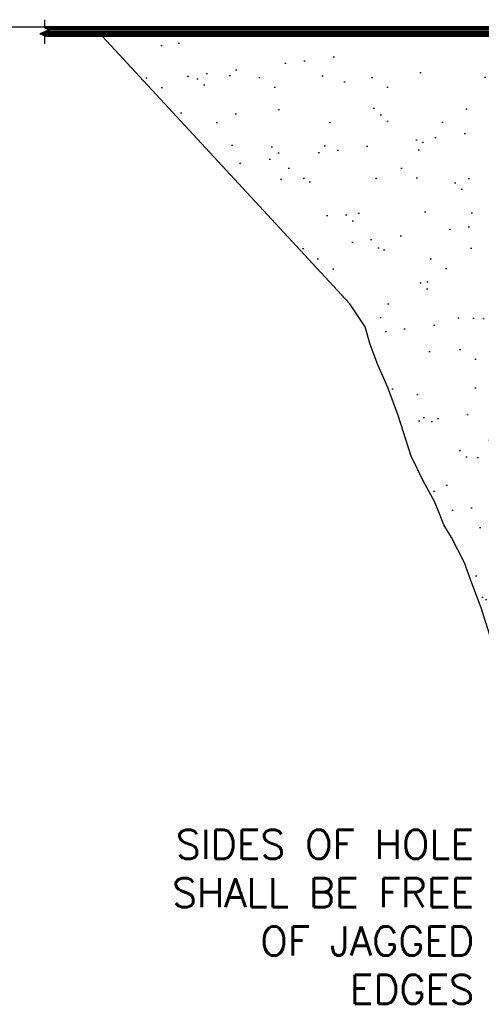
# Model space of a CAD drawing. Extents: x 1081 to 2220, y 0 to 2796.
# Tile 3 of 161: x 1256 to 1352, y 782 to 986. Entities that reach past the tile are written whole.
import ezdxf

# ---------------------------------------------------------------- set-up
doc = ezdxf.new("R2010")
doc.units = 0
doc.header["$MEASUREMENT"] = 0
for name, color, linetype in [('FREEZE-LINES', 8, 'CONTINUOUS'), ('PEAGRAVEL-HATCH', 3, 'CONTINUOUS'), ('TANK-HOLE', 5, 'CONTINUOUS'), ('TANK-SLAB', 6, 'CONTINUOUS'), ('TEXT', 3, 'CONTINUOUS')]:
    doc.layers.add(name, color=color, linetype=linetype)
doc.styles.add('SIMPLEX', font='simplex')

msp = doc.modelspace()

# ---------------------------------------------------------------- hatches: boundary and pattern name
at = {"layer": 'PEAGRAVEL-HATCH'}
h = msp.add_hatch(dxfattribs=at)
h.set_pattern_fill('AR-SAND', color=256, scale=7.5)
h.set_pattern_definition([(37.5, (4453.442, -279.832), (-0.47245, 14.45118), [0, -11.4, 0, -12.75, 0, -12.1875]), (7.5, (4453.442, -279.832), (13.27333, 21.1661), [0, -6.15, 0, -10.275, 0, -3.9375]), (327.5, (4444.217, -279.832), (23.356064, 0.042443), [0, -3.75, 0, -13.5, 0, -17.625]), (317.5, (4444.217, -279.832), (22.54595, 6.58257), [0, -1.875, 0, -8.85, 0, -10.125])])
edge = h.paths.add_edge_path()
edge.add_line((1355.07762, 854.52328), (1354.83608, 855.11144))
edge.add_line((1354.83608, 855.11144), (1353.51403, 857.87883))
edge.add_line((1353.51403, 857.87883), (1351.62525, 863.7034))
edge.add_line((1351.62525, 863.7034), (1349.70261, 868.85813))
edge.add_line((1349.70261, 868.85813), (1348.14753, 873.06289))
edge.add_line((1348.14753, 873.06289), (1345.5039, 878.31885))
edge.add_line((1345.5039, 878.31885), (1343.89699, 880.94683))
edge.add_line((1343.89699, 880.94683), (1342.86027, 883.57481))
edge.add_line((1342.86027, 883.57481), (1341.98059, 885.73274))
edge.add_line((1341.98059, 885.73274), (1339.69828, 889.88196))
edge.add_line((1339.69828, 889.88196), (1337.10649, 895.13792))
edge.add_line((1337.10649, 895.13792), (1334.46286, 903.54745))
edge.add_line((1334.46286, 903.54745), (1332.33759, 909.32901))
edge.add_line((1332.33759, 909.32901), (1330.26416, 914.05937))
edge.add_line((1330.26416, 914.05937), (1328.65724, 918.26414))
edge.add_line((1328.65724, 918.26414), (1327.62053, 921.94331))
edge.add_line((1327.62053, 921.94331), (1324.45854, 926.67367))
edge.add_line((1324.45854, 926.67367), (1273.23821, 982.01471))
edge.add_line((1273.23821, 982.01471), (1294.36544, 982.01471))
edge.add_line((1294.36544, 982.01471), (1294.36544, 978.01471))
edge.add_line((1294.36544, 978.01471), (1498.97493, 978.01471))
edge.add_line((1498.97493, 978.01471), (1498.97493, 976.75093))
edge.add_line((1498.97493, 976.75093), (1498.99022, 973.7036))
edge.add_line((1498.99022, 973.7036), (1506.12181, 973.7036))
edge.add_line((1506.12181, 973.7036), (1506.12181, 930.05328))
edge.add_line((1506.12181, 930.05328), (1505.87181, 930.05328))
edge.add_arc((1505.22261, 930.05328), 0.6492, 270, 360, ccw=False)
edge.add_line((1505.22261, 929.40408), (1502.41142, 929.05328))
edge.add_arc((1502.41142, 923.05328), 6, 450, 540)
edge.add_line((1496.41142, 923.05328), (1496.41142, 915.52328))
edge.add_line((1496.41142, 915.52328), (1495.37181, 915.52328))
edge.add_line((1495.37181, 915.52328), (1494.37181, 917.52328))
edge.add_line((1494.37181, 917.52328), (1489.37181, 917.52328))
edge.add_line((1489.37181, 917.52328), (1488.37181, 915.52328))
edge.add_line((1488.37181, 915.52328), (1483.8358, 915.52328))
edge.add_arc((1486.68848, 854.52328), 61.06667, 452.6775035, 540)
edge.add_line((1425.62181, 854.52328), (1355.07762, 854.52328))

# ---------------------------------------------------------------- linework, layer by layer
at = {"layer": 'FREEZE-LINES', "linetype": 'Continuous'}
msp.add_line((1080.74363, 984.01471), (2124.74363, 984.01471), dxfattribs=at)
at = {"layer": 'TANK-HOLE', "linetype": 'Continuous'}
msp.add_lwpolyline([(1353.51403, 857.87883), (1351.62525, 863.7034), (1349.70261, 868.85813), (1348.14753, 873.06289), (1345.5039, 878.31885), (1343.89699, 880.94683), (1342.86027, 883.57481), (1341.98059, 885.73274), (1339.69828, 889.88196), (1337.10649, 895.13792), (1334.46286, 903.54745), (1332.33759, 909.32901), (1330.26416, 914.05937), (1328.65724, 918.26414), (1327.62053, 921.94331), (1324.45854, 926.67367), (1273.23821, 982.01471)], dxfattribs=at)
at = {"layer": 'TANK-SLAB', "color": 7}
for p, q in [((1389.62181, 982.88971), (1260.93782, 982.88971)), ((1389.62181, 984.01471), (1261.23821, 984.01471)), ((1389.62181, 983.73346), (1261.44256, 983.73346)), ((1389.62181, 983.17096), (1261.61371, 983.17096)), ((1389.62181, 983.45221), (1262.11845, 983.45221)), ((1389.62181, 982.60846), (1260.28288, 982.60846)), ((1389.62181, 982.32721), (1260.95877, 982.32721)), ((1389.62181, 982.01471), (1261.23821, 982.01471))]:
    msp.add_line(p, q, dxfattribs=at)
at = {"layer": 'TANK-SLAB', "linetype": 'Continuous'}
msp.add_lwpolyline([(1261.23821, 985.51471), (1261.23821, 983.8185), (1262.20403, 983.4166), (1260.2724, 982.61282), (1261.23821, 982.21093), (1261.23821, 980.51471)], dxfattribs=at)

# ---------------------------------------------------------------- texts
at = {"layer": 'TEXT', "insert": (1350.16138, 817.74576), "char_height": 6, "width": 68.971409, "attachment_point": 3, "style": 'SIMPLEX'}
msp.add_mtext('SIDES OF HOLE SHALL BE FREE OF JAGGED EDGES', dxfattribs=at)

doc.saveas('drawing.dxf')
